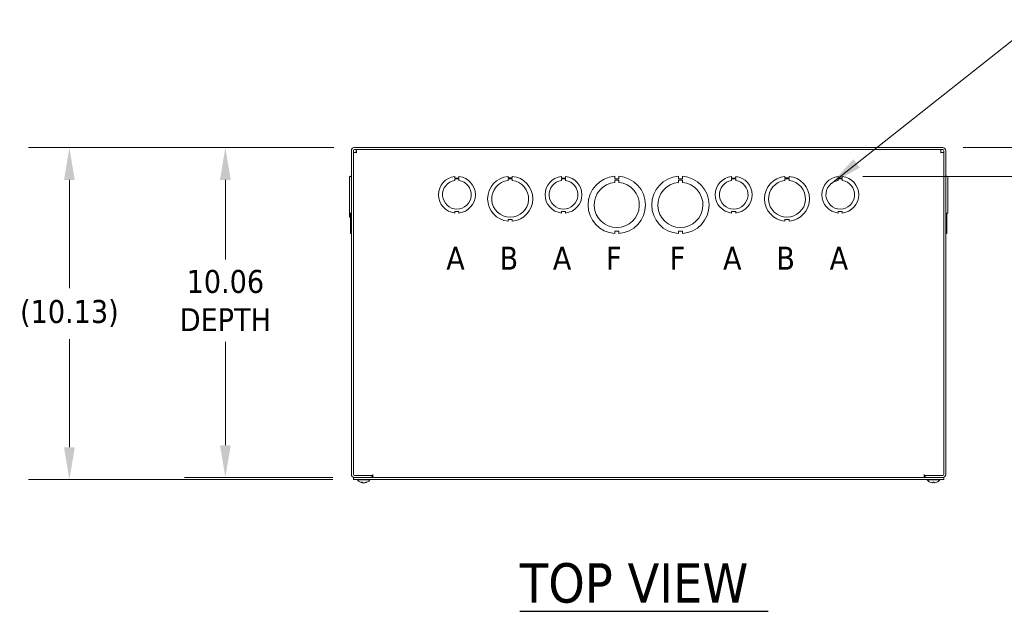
# Model space of a CAD drawing. Header units: inches. Extents: x 7 to 166, y 5 to 101.
# Tile 6 of 13: x 23 to 53, y 81 to 99. Entities that reach past the tile are written whole.
import ezdxf

# ---------------------------------------------------------------- set-up
doc = ezdxf.new("R2010")
doc.units = ezdxf.units.IN
doc.header["$LTSCALE"] = 10
doc.header["$MEASUREMENT"] = 0
for name, color, linetype, lineweight in [('Dimension (ANSI)', 7, 'Continuous', 5), ('Symbol (ANSI)', 7, 'Continuous', 5), ('Visible (ANSI)', 7, 'Continuous', 5)]:
    doc.layers.add(name, color=color, linetype=linetype, lineweight=lineweight)
doc.styles.add('Note Text (ANSI)', font='tahoma.ttf')
doc.styles.add('ROMANS', font='tahoma.ttf')
doc.styles.add('Text Style168', font='tahoma.ttf')
doc.dimstyles.new('Default (ANSI)', dxfattribs={"dimscale": 10, "dimtxt": 0.07, "dimasz": 0.098425, "dimexe": 0.125, "dimexo": 0.0625, "dimgap": 0.031496, "dimtad": 0, "dimtih": 1, "dimtoh": 1, "dimrnd": 1e-08, "dimzin": 0, "dimdsep": 46, "dimtxsty": 'ROMANS', "dimcen": 0.09, "dimdle": 0.393701, "dimclrd": 256, "dimclre": 256, "dimclrt": 256, "dimadec": 0, "dimazin": 0, "dimtfac": 1.428571, "dimtofl": 0, "dimtmove": 0, "dimatfit": 3, "dimfxl": 0, "dimtolj": 1, "dimtzin": 0, "dimlwd": -1, "dimlwe": -1, "dimarcsym": 0})
doc.dimstyles.new('Default (ANSI)$7', dxfattribs={"dimscale": 10, "dimtxt": 0.07, "dimasz": 0.098425, "dimexe": 0.125, "dimexo": 0.0625, "dimgap": 0.031496, "dimtad": 0, "dimtih": 1, "dimtoh": 1, "dimrnd": 1e-08, "dimzin": 0, "dimdsep": 46, "dimtxsty": 'ROMANS', "dimcen": 0.09, "dimdle": 0.393701, "dimclrd": 256, "dimclre": 256, "dimclrt": 256, "dimadec": 0, "dimazin": 0, "dimtfac": 1.428571, "dimtofl": 0, "dimtmove": 0, "dimatfit": 3, "dimfxl": 0, "dimtolj": 1, "dimtzin": 0, "dimlwd": -1, "dimlwe": -1, "dimarcsym": 0})

# ---------------------------------------------------------------- blocks, each defined once
blk = doc.blocks.new('*D31')
at = {"layer": 'Defpoints', "color": 0}
for p in [(51.168, 95.411), (48.107, 94.532), (58.851, 94.532)]:
    blk.add_point(p, dxfattribs=at)
at = {"layer": 'Dimension (ANSI)'}
for p, q in [((58.851, 96.395), (58.851, 97.379)), ((51.793, 95.411), (60.101, 95.411)), ((48.732, 94.532), (60.101, 94.532)), ((58.851, 93.548), (58.851, 89.49)), ((58.851, 89.49), (57.867, 89.49))]:
    blk.add_line(p, q, dxfattribs=at)
for points in [[(58.687, 96.395), (59.015, 96.395), (58.851, 95.411)], [(58.687, 93.548), (59.015, 93.548), (58.851, 94.532)]]:
    blk.add_solid(points, dxfattribs=at)
at = {"layer": 'Dimension (ANSI)', "insert": (55.42, 89.49), "char_height": 0.7, "attachment_point": 5, "style": 'ROMANS'}
blk.add_mtext('\\A1;0.88\\PTYP. FOR\\PALL FOUR\\PSIDES', dxfattribs=at)
blk = doc.blocks.new('*D32')
at = {"layer": 'Defpoints', "color": 0}
for p in [(33.231, 95.411), (29.294, 85.348), (33.199, 85.348)]:
    blk.add_point(p, dxfattribs=at)
at = {"layer": 'Dimension (ANSI)'}
for p, q in [((32.606, 95.411), (28.044, 95.411)), ((29.294, 94.426), (29.294, 92)), ((29.294, 86.332), (29.294, 89.49)), ((32.574, 85.348), (28.044, 85.348))]:
    blk.add_line(p, q, dxfattribs=at)
for points in [[(29.13, 94.426), (29.458, 94.426), (29.294, 95.411)], [(29.13, 86.332), (29.458, 86.332), (29.294, 85.348)]]:
    blk.add_solid(points, dxfattribs=at)
at = {"layer": 'Dimension (ANSI)', "insert": (29.294, 90.745), "char_height": 0.7, "attachment_point": 5, "style": 'ROMANS'}
blk.add_mtext('\\A1;10.06\\PDEPTH', dxfattribs=at)
blk = doc.blocks.new('*D33')
at = {"layer": 'Defpoints', "color": 0}
for p in [(33.231, 95.411), (24.538, 85.286), (33.199, 85.286)]:
    blk.add_point(p, dxfattribs=at)
at = {"layer": 'Dimension (ANSI)'}
for p, q in [((32.606, 95.411), (23.288, 95.411)), ((24.538, 94.426), (24.538, 91.126)), ((24.538, 86.27), (24.538, 89.571)), ((32.574, 85.286), (23.288, 85.286))]:
    blk.add_line(p, q, dxfattribs=at)
for points in [[(24.374, 94.426), (24.702, 94.426), (24.538, 95.411)], [(24.374, 86.27), (24.702, 86.27), (24.538, 85.286)]]:
    blk.add_solid(points, dxfattribs=at)
at = {"layer": 'Dimension (ANSI)', "insert": (24.538, 90.348), "char_height": 0.7, "attachment_point": 5, "style": 'ROMANS'}
blk.add_mtext('\\A1;(10.13)', dxfattribs=at)

msp = doc.modelspace()

# ---------------------------------------------------------------- linework, layer by layer
at = {"layer": 'Symbol (ANSI)', "lineweight": 30}
msp.add_line((38.27681, 81.26614), (45.84828, 81.26614), dxfattribs=at)
at = {"layer": 'Visible (ANSI)'}
for p, q in [((33.137, 95.31694), (33.137, 85.44194)), ((33.1995, 85.44194), (33.1995, 95.31694)), ((33.262, 95.2636), (33.1995, 95.2636)), ((51.16825, 95.41069), (33.23075, 95.41069)), ((33.23075, 95.34819), (51.16825, 95.34819)), ((33.2841, 95.28569), (33.2841, 95.34819)), ((51.1149, 95.28569), (51.1149, 95.34819)), ((51.137, 95.2636), (51.1995, 95.2636)), ((51.1995, 85.44194), (51.1995, 95.31694)), ((51.262, 85.44194), (51.262, 95.31694)), ((33.137, 94.53221), (33.0745, 94.53221)), ((33.0745, 93.41419), (33.0745, 94.53221)), ((33.10575, 94.53285), (33.10575, 94.53346)), ((33.10575, 94.53346), (33.137, 94.53346)), ((33.10575, 94.53221), (33.10575, 94.53285)), ((33.10575, 94.53285), (33.137, 94.53285)), ((36.29186, 94.53219), (36.29186, 94.4822)), ((36.29186, 94.4822), (36.41708, 94.48221)), ((36.29186, 94.40618), (36.29186, 94.45619)), ((36.29186, 94.45619), (36.41708, 94.45619)), ((36.41708, 94.48221), (36.41708, 94.5322)), ((36.41708, 94.45619), (36.41708, 94.40619)), ((37.91696, 94.53284), (37.91696, 94.48284)), ((37.91696, 94.48284), (38.04196, 94.48285)), ((37.91697, 94.40721), (37.91697, 94.45721)), ((37.91697, 94.45721), (38.04197, 94.45721)), ((38.04196, 94.48285), (38.04196, 94.53285)), ((38.04197, 94.45721), (38.04197, 94.40721)), ((39.54186, 94.53219), (39.54186, 94.4822)), ((39.54186, 94.4822), (39.66708, 94.48221)), ((39.54186, 94.40618), (39.54186, 94.45619)), ((39.54186, 94.45619), (39.66708, 94.45619)), ((39.66708, 94.48221), (39.66708, 94.5322)), ((39.66708, 94.45619), (39.66708, 94.40619)), ((41.16696, 94.53345), (41.16696, 94.45945)), ((41.16696, 94.45945), (41.29196, 94.45946)), ((41.16697, 94.41934), (41.29197, 94.41935)), ((41.16697, 94.34534), (41.16697, 94.41934)), ((41.29196, 94.45946), (41.29196, 94.53346)), ((41.29197, 94.41935), (41.29197, 94.34535)), ((43.10696, 94.53345), (43.10696, 94.45945)), ((43.10696, 94.45945), (43.23196, 94.45946)), ((43.10697, 94.41934), (43.23197, 94.41935)), ((43.10697, 94.34534), (43.10697, 94.41934)), ((43.23196, 94.45946), (43.23196, 94.53346)), ((43.23197, 94.41935), (43.23197, 94.34535)), ((44.73186, 94.53219), (44.73186, 94.4822)), ((44.73186, 94.4822), (44.85708, 94.48221)), ((44.73186, 94.40618), (44.73186, 94.45619)), ((44.73186, 94.45619), (44.85708, 94.45619)), ((44.85708, 94.48221), (44.85708, 94.5322)), ((44.85708, 94.45619), (44.85708, 94.40619)), ((46.35696, 94.53284), (46.35696, 94.48284)), ((46.35696, 94.48284), (46.48196, 94.48285)), ((46.35697, 94.40721), (46.35697, 94.45721)), ((46.35697, 94.45721), (46.48197, 94.45721)), ((46.48196, 94.48285), (46.48196, 94.53285)), ((46.48197, 94.45721), (46.48197, 94.40721)), ((47.98186, 94.53219), (47.98186, 94.4822)), ((47.98186, 94.4822), (48.10708, 94.48221)), ((47.98186, 94.40618), (47.98186, 94.45619)), ((47.98186, 94.45619), (48.10708, 94.45619)), ((48.10708, 94.48221), (48.10708, 94.5322)), ((48.10708, 94.45619), (48.10708, 94.40619)), ((51.29325, 94.53346), (51.262, 94.53346)), ((51.262, 94.53345), (51.29325, 94.53345)), ((51.29325, 94.53285), (51.262, 94.53285)), ((51.262, 94.53284), (51.29325, 94.53284)), ((51.262, 94.5322), (51.3245, 94.5322)), ((51.262, 94.53219), (51.3245, 94.53219)), ((51.29325, 94.53345), (51.29325, 94.53346)), ((51.29325, 94.53345), (51.29325, 94.53285)), ((51.29325, 94.53284), (51.29325, 94.53285)), ((51.29325, 94.53284), (51.29325, 94.5322)), ((51.3245, 94.53219), (51.3245, 94.5322)), ((51.3245, 94.53219), (51.3245, 93.41417)), ((33.0745, 93.41419), (33.0745, 93.41418)), ((33.137, 93.41419), (33.0745, 93.41419)), ((33.0745, 93.28919), (33.0745, 93.41418)), ((33.137, 93.41418), (33.0745, 93.41418)), ((33.10575, 93.16354), (33.10575, 93.41418)), ((36.41703, 93.46417), (36.29203, 93.46417)), ((36.29203, 93.46417), (36.29203, 93.41417)), ((36.41703, 93.41418), (36.41703, 93.46417)), ((39.66703, 93.46417), (39.54203, 93.46417)), ((39.54203, 93.46417), (39.54203, 93.41417)), ((39.66703, 93.41418), (39.66703, 93.46417)), ((44.85703, 93.46417), (44.73203, 93.46417)), ((44.73203, 93.46417), (44.73203, 93.41417)), ((44.85703, 93.41418), (44.85703, 93.46417)), ((48.10703, 93.46417), (47.98203, 93.46417)), ((47.98203, 93.46417), (47.98203, 93.41417)), ((48.10703, 93.41418), (48.10703, 93.46417)), ((51.262, 93.41417), (51.3245, 93.41417)), ((51.29325, 93.41417), (51.29325, 93.16354)), ((33.0745, 93.28919), (33.0745, 93.28918)), ((33.10575, 93.28919), (33.0745, 93.28919)), ((33.10575, 93.28918), (33.0745, 93.28918)), ((33.10575, 93.16354), (33.10575, 93.16354)), ((33.137, 93.16354), (33.10575, 93.16354)), ((33.10575, 93.16354), (33.137, 93.16354)), ((33.10575, 92.78793), (33.10575, 93.16354)), ((38.04204, 93.21354), (37.91704, 93.21354)), ((37.91704, 93.21354), (37.91704, 93.16354)), ((38.04204, 93.16354), (38.04204, 93.21354)), ((46.35704, 93.21354), (46.35704, 93.16354)), ((46.48204, 93.21354), (46.35704, 93.21354)), ((46.48204, 93.16354), (46.48204, 93.21354)), ((51.29325, 93.16354), (51.262, 93.16354)), ((51.29325, 93.16354), (51.29325, 92.78792)), ((33.10575, 92.78793), (33.10575, 92.78792)), ((33.137, 92.78793), (33.10575, 92.78793)), ((33.10575, 92.78792), (33.137, 92.78792)), ((41.29204, 92.86193), (41.16704, 92.86192)), ((41.16704, 92.86192), (41.16704, 92.78792)), ((41.29204, 92.78793), (41.29204, 92.86193)), ((43.23204, 92.86193), (43.10704, 92.86192)), ((43.10704, 92.86192), (43.10704, 92.78792)), ((43.23204, 92.78793), (43.23204, 92.86193)), ((51.29325, 92.78792), (51.262, 92.78792)), ((33.1995, 85.34819), (33.1995, 85.28569)), ((51.1995, 85.34819), (33.1995, 85.34819)), ((33.1995, 85.28569), (51.1995, 85.28569)), ((33.762, 85.41069), (33.23075, 85.41069)), ((33.23075, 85.34819), (33.762, 85.34819)), ((33.79305, 85.41069), (33.29325, 85.41069)), ((33.32, 85.2714), (33.32, 85.28569)), ((33.704, 85.2714), (33.32, 85.2714)), ((33.704, 85.2714), (33.704, 85.28569)), ((33.762, 85.41069), (33.762, 85.34819)), ((33.79305, 85.41069), (33.79305, 85.44214)), ((33.79305, 85.44214), (33.79325, 85.44214)), ((33.79325, 85.44214), (33.79325, 85.44194)), ((33.79325, 85.44194), (33.79325, 85.34819)), ((50.60575, 85.44194), (50.60575, 85.44214)), ((50.60575, 85.44214), (50.60595, 85.44214)), ((50.60575, 85.34819), (50.60575, 85.44194)), ((50.60595, 85.44214), (50.60595, 85.41069)), ((51.10575, 85.41069), (50.60595, 85.41069)), ((50.637, 85.41069), (51.16825, 85.41069)), ((50.637, 85.41069), (50.637, 85.34819)), ((50.637, 85.34819), (51.16825, 85.34819)), ((50.695, 85.2714), (50.695, 85.28569)), ((51.079, 85.2714), (50.695, 85.2714)), ((51.079, 85.2714), (51.079, 85.28569)), ((51.1995, 85.34819), (51.1995, 85.28569)), ((33.43893, 85.20476), (33.4677, 85.20476)), ((33.48116, 85.18566), (33.48206, 85.19591)), ((33.49373, 85.1863), (33.49379, 85.18696)), ((33.53027, 85.1863), (33.53021, 85.18696)), ((33.54284, 85.18566), (33.54249, 85.18969)), ((33.58101, 85.20476), (33.60166, 85.20476)), ((50.86849, 85.20476), (50.90551, 85.20476)), ((50.86873, 85.1863), (50.87035, 85.20476)), ((50.90527, 85.1863), (50.90365, 85.20476))]:
    msp.add_line(p, q, dxfattribs=at)
for centre, radius, start, end in [((33.23075, 95.31694), 0.09375, 90, 180), ((33.23075, 95.31694), 0.03125, 90, 180), ((51.16825, 95.31694), 0.09375, 0, 90), ((51.16825, 95.31694), 0.03125, 0, 90), ((36.3545, 93.97319), 0.5625, 96.394021, 263.623986), ((36.3545, 93.97319), 0.4375, 98.232125, 81.776542), ((36.3545, 93.97319), 0.5625, 276.382727, 83.612692), ((37.9795, 93.84819), 0.6875, 95.218958, 264.787141), ((37.9795, 93.84819), 0.5625, 96.382419, 83.623679), ((37.9795, 93.84819), 0.6875, 275.218958, 84.787141), ((39.6045, 93.97319), 0.5625, 96.394021, 263.623986), ((39.6045, 93.97319), 0.4375, 98.232125, 81.776542), ((39.6045, 93.97319), 0.5625, 276.382727, 83.612692), ((41.2295, 93.66069), 0.875, 94.098867, 265.90678), ((41.2295, 93.66069), 0.6875, 95.218732, 84.786915), ((41.2295, 93.66069), 0.875, 274.098867, 85.90678), ((43.1695, 93.66069), 0.875, 94.098867, 265.90678), ((43.1695, 93.66069), 0.6875, 95.218732, 84.786915), ((43.1695, 93.66069), 0.875, 274.098867, 85.90678), ((44.7945, 93.97319), 0.5625, 96.394021, 263.623986), ((44.7945, 93.97319), 0.4375, 98.232125, 81.776542), ((44.7945, 93.97319), 0.5625, 276.382727, 83.612692), ((46.4195, 93.84819), 0.6875, 95.218958, 264.787141), ((46.4195, 93.84819), 0.5625, 96.382419, 83.623679), ((46.4195, 93.84819), 0.6875, 275.218958, 84.787141), ((48.0445, 93.97319), 0.5625, 96.394021, 263.623986), ((48.0445, 93.97319), 0.4375, 98.232125, 81.776542), ((48.0445, 93.97319), 0.5625, 276.382727, 83.612692), ((33.23075, 85.44194), 0.09375, 180, 270), ((33.23075, 85.44194), 0.03125, 180, 270), ((33.512, 85.43769), 0.254, 220.895986, 262.627096), ((33.512, 85.43769), 0.254, 277.372904, 319.104014), ((50.887, 85.43769), 0.254, 220.895986, 246.103907), ((50.887, 85.43769), 0.254, 293.896093, 319.104014), ((51.16825, 85.44194), 0.09375, 270, 0), ((51.16825, 85.44194), 0.03125, 270, 0), ((50.78743, 85.21296), 0.0082, 246.103907, 269.962963), ((50.98657, 85.21296), 0.0082, 270.037037, 293.896093)]:
    msp.add_arc(centre, radius, start, end, dxfattribs=at)
for centre, major_axis, ratio, start_param, end_param in [((33.51561, 85.43729), (-0.02806, -0.25241), 0.61472694, 5.9394704, 6.22405837), ((33.50824, 85.43729), (0.02693, -0.25253), 0.56982644, 5.81052721, 6.09511519), ((33.50917, 85.43729), (0.03565, -0.25145), 0.78390986, 5.96572875, 6.04513049), ((33.51658, 85.43729), (-0.02214, -0.25299), 0.02792688, 6.13984658, 6.15826289), ((33.51483, 85.43729), (-0.03565, -0.25145), 0.78390986, 0.23805482, 0.52264279), ((33.50742, 85.43729), (0.02214, -0.25299), 0.02792688, 0.12492242, 0.14333873), ((33.50938, 85.43729), (0.0384, -0.25104), 0.81713016, 0.00303019, 0.28761816), ((50.88687, 85.43729), (-0.24185, 0.07749), 0.99580318, 1.47015438, 1.75474235), ((50.89158, 85.43729), (-0.02214, -0.25299), 0.02792688, 5.87367492, 6.15826289), ((50.88242, 85.43729), (0.02214, -0.25299), 0.02792688, 0.12492242, 0.40951039), ((50.88713, 85.43729), (-0.24185, -0.07749), 0.99580318, 1.3868503, 1.67143828)]:
    msp.add_ellipse(centre, major_axis=major_axis, ratio=ratio, start_param=start_param, end_param=end_param, dxfattribs=at)
for points, knots in [([(33.1995, 95.2636), (33.1995, 95.26141), (33.2212, 95.25922), (33.25301, 95.25703), (33.26553, 95.25617), (33.27939, 95.2553), (33.29325, 95.25444)], [0, 0, 0, 0, 1.12719708, 1.12719708, 1.12719708, 1.57079633, 1.57079633, 1.57079633, 1.57079633]), ([(33.29325, 95.25444), (33.2778, 95.25732), (33.26347, 95.26021), (33.26212, 95.26309), (33.26204, 95.26326), (33.262, 95.26343), (33.262, 95.2636)], [0, 0, 0, 0, 1.48347479, 1.48347479, 1.48347479, 1.57079633, 1.57079633, 1.57079633, 1.57079633]), ([(33.29325, 95.25444), (33.29106, 95.28967), (33.28887, 95.324), (33.28668, 95.33912), (33.28582, 95.34507), (33.28496, 95.34819), (33.2841, 95.34819)], [0, 0, 0, 0, 1.12719708, 1.12719708, 1.12719708, 1.57079633, 1.57079633, 1.57079633, 1.57079633]), ([(33.29325, 95.25444), (33.29037, 95.2699), (33.28749, 95.28423), (33.28461, 95.28557), (33.28444, 95.28565), (33.28427, 95.28569), (33.2841, 95.28569)], [0, 0, 0, 0, 1.48347479, 1.48347479, 1.48347479, 1.57079633, 1.57079633, 1.57079633, 1.57079633]), ([(51.1149, 95.34819), (51.11271, 95.34819), (51.11052, 95.3265), (51.10833, 95.29468), (51.10747, 95.28216), (51.10661, 95.26831), (51.10575, 95.25444)], [0, 0, 0, 0, 1.12719708, 1.12719708, 1.12719708, 1.57079633, 1.57079633, 1.57079633, 1.57079633]), ([(51.10575, 95.25444), (51.10863, 95.2699), (51.11151, 95.28423), (51.11439, 95.28557), (51.11456, 95.28565), (51.11473, 95.28569), (51.1149, 95.28569)], [0, 0, 0, 0, 1.48347479, 1.48347479, 1.48347479, 1.57079633, 1.57079633, 1.57079633, 1.57079633]), ([(51.10575, 95.25444), (51.14097, 95.25663), (51.17531, 95.25882), (51.19043, 95.26101), (51.19638, 95.26187), (51.1995, 95.26273), (51.1995, 95.2636)], [0, 0, 0, 0, 1.12719708, 1.12719708, 1.12719708, 1.57079633, 1.57079633, 1.57079633, 1.57079633]), ([(51.10575, 95.25444), (51.1212, 95.25732), (51.13553, 95.26021), (51.13688, 95.26309), (51.13696, 95.26326), (51.137, 95.26343), (51.137, 95.2636)], [0, 0, 0, 0, 1.48347479, 1.48347479, 1.48347479, 1.57079633, 1.57079633, 1.57079633, 1.57079633]), ([(33.43893, 85.20476), (33.4383, 85.20476), (33.43756, 85.205), (33.43697, 85.20541), (33.43693, 85.20544), (33.4369, 85.20547)], [0.09312996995, 0.09312996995, 0.09312996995, 0.09312996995, 0.10096570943, 0.10096570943, 0.10146133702, 0.10146133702, 0.10146133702, 0.10146133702]), ([(33.47842, 85.18635), (33.47942, 85.18614), (33.48023, 85.18596), (33.48115, 85.18571), (33.48126, 85.18564), (33.48086, 85.18563), (33.48033, 85.18567), (33.47945, 85.18579), (33.47943, 85.18579), (33.4794, 85.18579)], [0, 0, 0, 0, 0.0125584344, 0.0125584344, 0.0251168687, 0.0251168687, 0.0376591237, 0.0376591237, 0.0380235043, 0.0380235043, 0.0380235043, 0.0380235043]), ([(33.49373, 85.18635), (33.49376, 85.18614), (33.49347, 85.18596), (33.4922, 85.18571), (33.49123, 85.18564), (33.48897, 85.18563), (33.48753, 85.18567), (33.48442, 85.18589), (33.48277, 85.18604), (33.48121, 85.18623)], [0, 0, 0, 0, 0.0125584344, 0.0125584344, 0.0251168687, 0.0251168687, 0.0376591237, 0.0376591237, 0.0496057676, 0.0496057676, 0.0496057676, 0.0496057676]), ([(33.49734, 85.18635), (33.49863, 85.18614), (33.50022, 85.18596), (33.50359, 85.18571), (33.50537, 85.18564), (33.50864, 85.18563), (33.51034, 85.18567), (33.51191, 85.18579), (33.51196, 85.18579), (33.512, 85.18579)], [0, 0, 0, 0, 0.0125584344, 0.0125584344, 0.0251168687, 0.0251168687, 0.0376591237, 0.0376591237, 0.0380235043, 0.0380235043, 0.0380235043, 0.0380235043]), ([(33.52666, 85.18635), (33.52537, 85.18614), (33.52378, 85.18596), (33.52041, 85.18571), (33.51863, 85.18564), (33.51536, 85.18563), (33.51366, 85.18567), (33.51061, 85.18589), (33.50926, 85.18606), (33.50809, 85.18629), (33.50794, 85.18632), (33.5078, 85.18635)], [0, 0, 0, 0, 0.0125556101, 0.0125556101, 0.0251112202, 0.0251112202, 0.0376562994, 0.0376562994, 0.0502013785, 0.0502013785, 0.0520674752, 0.0520674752, 0.0520674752, 0.0520674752]), ([(33.54279, 85.18623), (33.54144, 85.18607), (33.54005, 85.18593), (33.53711, 85.18571), (33.53561, 85.18564), (33.53322, 85.18563), (33.53217, 85.18567), (33.53073, 85.18589), (33.53034, 85.18606), (33.53027, 85.18629), (33.53027, 85.18632), (33.53027, 85.18635)], [0.0024506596, 0.0024506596, 0.0024506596, 0.0024506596, 0.0125584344, 0.0125584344, 0.0251168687, 0.0251168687, 0.0376591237, 0.0376591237, 0.0502013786, 0.0502013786, 0.0520674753, 0.0520674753, 0.0520674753, 0.0520674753]), ([(33.54284, 85.18566), (33.54284, 85.18564), (33.54287, 85.18564), (33.54314, 85.18563), (33.54367, 85.18567), (33.54537, 85.18589), (33.54654, 85.18606), (33.548, 85.18629), (33.5482, 85.18632), (33.5484, 85.18635)], [0.0211886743, 0.0211886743, 0.0211886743, 0.0211886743, 0.0251168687, 0.0251168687, 0.0376591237, 0.0376591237, 0.0502013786, 0.0502013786, 0.0520674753, 0.0520674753, 0.0520674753, 0.0520674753]), ([(33.60439, 85.20547), (33.60434, 85.20544), (33.60429, 85.20541), (33.60348, 85.205), (33.6025, 85.20476), (33.60166, 85.20476)], [0.02288164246, 0.02288164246, 0.02288164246, 0.02288164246, 0.02337727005, 0.02337727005, 0.03121300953, 0.03121300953, 0.03121300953, 0.03121300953]), ([(50.86873, 85.18635), (50.86876, 85.18614), (50.86847, 85.18596), (50.8672, 85.18571), (50.86623, 85.18564), (50.86397, 85.18563), (50.86253, 85.18567), (50.85935, 85.18589), (50.85761, 85.18606), (50.85573, 85.18629), (50.85549, 85.18632), (50.85524, 85.18635)], [0, 0, 0, 0, 0.0125584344, 0.0125584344, 0.0251168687, 0.0251168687, 0.0376591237, 0.0376591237, 0.0502013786, 0.0502013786, 0.052067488, 0.052067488, 0.052067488, 0.052067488]), ([(50.86849, 85.20476), (50.86846, 85.20476), (50.86845, 85.205), (50.86845, 85.20541), (50.86845, 85.20544), (50.86846, 85.20547)], [0.09312996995, 0.09312996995, 0.09312996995, 0.09312996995, 0.10096570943, 0.10096570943, 0.10146133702, 0.10146133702, 0.10146133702, 0.10146133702]), ([(50.91876, 85.18635), (50.91712, 85.18614), (50.91537, 85.18596), (50.91211, 85.18571), (50.91061, 85.18564), (50.90822, 85.18563), (50.90717, 85.18567), (50.90573, 85.18589), (50.90534, 85.18606), (50.90527, 85.18629), (50.90527, 85.18632), (50.90527, 85.18635)], [0, 0, 0, 0, 0.0125584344, 0.0125584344, 0.0251168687, 0.0251168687, 0.0376591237, 0.0376591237, 0.0502013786, 0.0502013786, 0.0520674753, 0.0520674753, 0.0520674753, 0.0520674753]), ([(50.90554, 85.20547), (50.90555, 85.20544), (50.90555, 85.20541), (50.90555, 85.205), (50.90554, 85.20476), (50.90551, 85.20476)], [0.02288164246, 0.02288164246, 0.02288164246, 0.02288164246, 0.02337727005, 0.02337727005, 0.03121300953, 0.03121300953, 0.03121300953, 0.03121300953])]:
    msp.add_open_spline(points, degree=3, knots=knots, dxfattribs=at)

# ---------------------------------------------------------------- texts
at = {"layer": 'Symbol (ANSI)'}
for s, insert, char_height, attachment_point, style in [('A', (36.0295, 92.03569), 0.7, 4, 'Note Text (ANSI)'), ('B', (37.6545, 92.03569), 0.7, 4, 'Note Text (ANSI)'), ('A', (39.2795, 92.03569), 0.7, 4, 'Note Text (ANSI)'), ('F', (40.9045, 92.03569), 0.7, 4, 'Note Text (ANSI)'), ('F', (42.8445, 92.03569), 0.7, 4, 'Note Text (ANSI)'), ('A', (44.4695, 92.03569), 0.7, 4, 'Note Text (ANSI)'), ('B', (46.0945, 92.03569), 0.7, 4, 'Note Text (ANSI)'), ('A', (47.7195, 92.03569), 0.7, 4, 'Note Text (ANSI)'), ('TOP VIEW', (38.27585, 81.51086), 1.2, 7, 'Text Style168')]:
    msp.add_mtext(s, dxfattribs=dict(at, insert=insert, char_height=char_height, attachment_point=attachment_point, style=style))

# ---------------------------------------------------------------- dimensions: what is measured, and where the dimension line sits
at = {"layer": 'Dimension (ANSI)'}
for base, p1, p2, text, override, picture, middle in [((58.85125, 94.5322), (51.16825, 95.41069), (48.10708, 94.5322), '<>\\PTYP. FOR\\PALL FOUR\\PSIDES', {"dimdec": 2, "dimtp": 0, "dimtm": 0, "dimtdec": 2, "dimatfit": 1}, '*D31', (55.42007, 89.49013)), ((24.5380826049, 85.2856925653), (33.2307499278, 95.4106925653), (33.1994999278, 85.2856925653), '(<>)', {"dimgap": 0.031496, "dimdec": 2, "dimtol": 0, "dimlim": 0, "dimtp": 0, "dimtm": 0, "dimtdec": 2, "dimatfit": 1}, '*D33', (24.5380826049, 90.3481925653)), ((29.29374, 85.34819), (33.23075, 95.41069), (33.1995, 85.34819), '<>\\PDEPTH', {"dimdec": 2, "dimtp": 0, "dimtm": 0, "dimtdec": 2, "dimatfit": 1}, '*D32', (29.29374, 90.74504))]:
    dim = msp.add_linear_dim(base=base, p1=p1, p2=p2, angle=90, text=text, dimstyle='Default (ANSI)', override=override, dxfattribs=at)
    dim.commit()
    dim.dimension.update_dxf_attribs({"geometry": picture, "text_midpoint": middle, "dimtype": 160})

# ---------------------------------------------------------------- leaders
at = {"layer": 'Symbol (ANSI)'}
msp.add_leader([(47.77338, 94.31656), (54.0795, 99.31125), (55.06375, 99.31125)], dimstyle='Default (ANSI)$7', override={"dimtad": 0}, dxfattribs=at)

doc.saveas('drawing.dxf')
